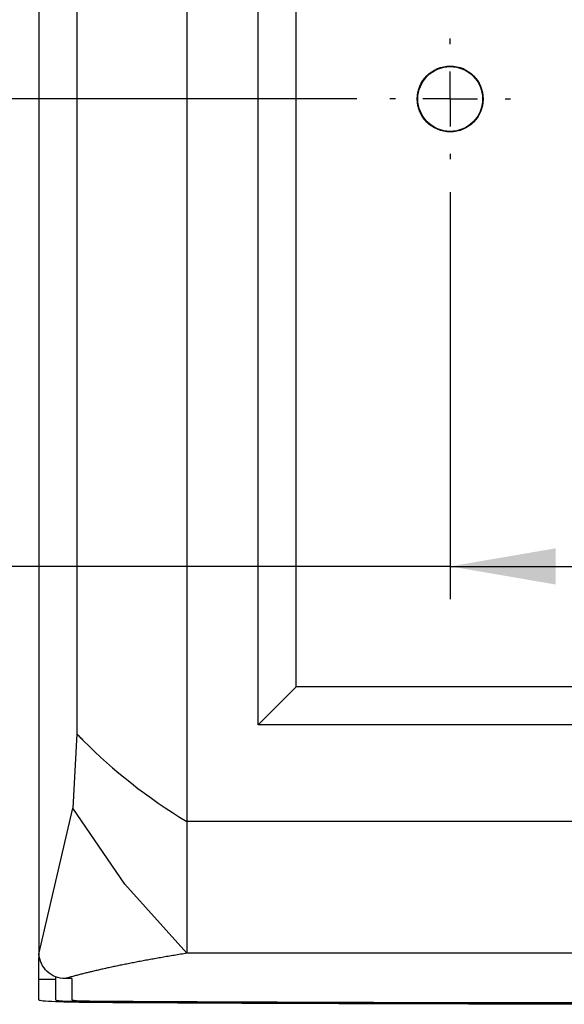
# Model space of a CAD drawing. Header units: millimetres. Extents: x 0 to 1262, y 0 to 420.
# Tile 24 of 99: x 380 to 397, y 172 to 202. Entities that reach past the tile are written whole.
import ezdxf

# ---------------------------------------------------------------- set-up
doc = ezdxf.new("R2010")
doc.units = ezdxf.units.MM
doc.layers.add('SLD-0', color=7, linetype='Continuous')
doc.styles.add('SLDTEXTSTYLE0', font='TXT', dxfattribs={"width": 0.75})
doc.dimstyles.new('SLDDIMSTYLE3', dxfattribs={"dimtxt": 3.5, "dimasz": 3.2, "dimexe": 0, "dimexo": 0.0625, "dimgap": 0.875, "dimtad": 1, "dimdec": 1, "dimlfac": 3, "dimrnd": 1e-09, "dimzin": 4, "dimdsep": 46, "dimtxsty": 'SLDTEXTSTYLE0', "dimsah": 1, "dimcen": 0.09, "dimadec": 0, "dimazin": 1, "dimtfac": 1, "dimtdec": 1, "dimtofl": 0, "dimtmove": 0, "dimatfit": 3, "dimfxl": 1, "dimfrac": 2, "dimtolj": 1, "dimtzin": 12, "dimarcsym": 0})

# ---------------------------------------------------------------- blocks, each defined once
blk = doc.blocks.new('_D_11')
at = {"layer": 'SLD-0', "color": 250, "transparency": 16777216}
for p, q in [((390.538, 226.657), (369.468, 226.657)), ((370.468, 226.657), (370.468, 199.99)), ((359.675, 217.849), (359.675, 218.916)), ((359.675, 218.916), (365.231, 218.916)), ((365.231, 218.916), (365.231, 217.849)), ((359.675, 208.798), (359.675, 207.732)), ((365.231, 207.732), (365.231, 208.798)), ((359.675, 207.732), (365.231, 207.732)), ((390.538, 199.99), (369.468, 199.99))]:
    blk.add_line(p, q, dxfattribs=at)
for points in [[(370.468, 226.657), (369.918, 223.457), (371.018, 223.457)], [(370.468, 199.99), (371.018, 203.19), (369.918, 203.19)]]:
    blk.add_solid(points, dxfattribs=at)
at = {"layer": 'SLD-0', "color": 250, "transparency": 16777216, "char_height": 3.5, "attachment_point": 1, "rotation": 90, "style": 'SLDTEXTSTYLE0'}
for s, insert in [('3.15', (360.72, 208.798)), ('80.0', (365.956, 208.798))]:
    blk.add_mtext(s, dxfattribs=dict(at, insert=insert))
blk = doc.blocks.new('_D_12')
at = {"layer": 'SLD-0', "color": 250, "transparency": 16777216}
for p, q in [((393.372, 197.157), (393.372, 184.784)), ((403.372, 197.157), (403.372, 184.784)), ((361.792, 196.577), (360.726, 196.577)), ((360.726, 196.577), (360.726, 191.021)), ((370.844, 196.577), (371.91, 196.577)), ((371.91, 196.577), (371.91, 191.021)), ((360.726, 191.021), (361.792, 191.021)), ((371.91, 191.021), (370.844, 191.021)), ((393.372, 185.784), (358.367, 185.784)), ((393.372, 185.784), (403.372, 185.784))]:
    blk.add_line(p, q, dxfattribs=at)
for points in [[(393.372, 185.784), (396.572, 185.234), (396.572, 186.334)], [(403.372, 185.784), (400.172, 186.334), (400.172, 185.234)]]:
    blk.add_solid(points, dxfattribs=at)
at = {"layer": 'SLD-0', "color": 250, "transparency": 16777216, "char_height": 3.5, "attachment_point": 1, "style": 'SLDTEXTSTYLE0'}
for s, insert in [('1.18', (361.792, 195.533)), ('30.0', (361.792, 190.296))]:
    blk.add_mtext(s, dxfattribs=dict(at, insert=insert))
blk = doc.blocks.new('SW_CENTERMARKSYMBOL_7')
at = {"layer": 'SLD-0', "color": 0}
for p, q in [((0, 1.667), (0, 1.833)), ((0, 0), (0, 0.833)), ((-1.667, 0), (-1.833, 0)), ((0, 0), (-0.833, 0)), ((0, 0), (0, -0.833)), ((0, 0), (0.833, 0)), ((1.667, 0), (1.833, 0)), ((0, -1.667), (0, -1.833))]:
    blk.add_line(p, q, dxfattribs=at)

msp = doc.modelspace()

# ---------------------------------------------------------------- linework, layer by layer
at = {"color": 7, "linetype": 'Continuous', "lineweight": 25}
for p, q in [((380.871604, 364.313823), (380.871604, 174.000337)), ((385.371604, 360.287232), (385.371604, 178.026927)), ((382.025199, 357.62015), (382.025199, 180.694009)), ((387.538271, 180.969046), (387.538271, 357.345113)), ((388.692971, 182.123746), (388.692971, 356.190413)), ((387.538271, 180.969046), (388.692971, 182.123746)), ((408.050237, 182.123746), (388.692971, 182.123746)), ((409.204937, 180.969046), (387.538271, 180.969046)), ((382.025199, 180.694009), (381.907052, 178.436536)), ((380.871604, 174.000337), (381.907052, 178.436536)), ((411.371604, 178.026927), (385.371604, 178.026927)), ((385.371604, 178.026927), (385.371604, 174.026927)), ((380.871604, 174.000337), (380.871604, 173.890822)), ((380.871604, 173.224562), (380.871604, 173.890822)), ((411.371604, 174.026927), (385.371604, 174.026927)), ((381.371604, 173.306723), (381.371604, 173.224562)), ((381.371604, 173.224562), (380.871604, 173.224562)), ((380.871604, 172.609701), (380.871604, 173.224562)), ((381.371604, 173.224562), (381.371604, 172.609701)), ((381.870234, 173.256842), (381.670506, 173.257208)), ((381.870234, 173.256842), (381.870234, 172.60898)), ((382.717112, 172.572061), (382.717112, 172.554046))]:
    msp.add_line(p, q, dxfattribs=at)
at = {"color": 7, "linetype": 'Continuous', "lineweight": 25, "flags": 128}
msp.add_lwpolyline([(385.371604, 174.026927), (383.478591, 176.131392), (381.907052, 178.436536)], dxfattribs=at)
at = {"color": 7, "linetype": 'Continuous', "lineweight": 25}
for radius in [1, 0.985455]:
    msp.add_circle((393.371604, 199.990413), radius, dxfattribs=at)
for centre, major_axis, ratio, start_param, end_param in [((398.438162, 187.631801), (19.416667, 0), 0.66876192, 3.72421173, 3.974191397), ((382.988271, 172.609701), (2.116667, 0), 0.034920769, 3.141592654, 4.543865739), ((382.988271, 172.609701), (1.616667, 0), 0.034920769, 3.141592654, 4.543865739), ((382.953567, 172.60898), (1.083333, 0), 0.034920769, 3.141592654, 4.542609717), ((398.371604, 175.767145), (93.833333, 0), 0.034920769, 4.543865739, 4.880912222), ((398.371604, 175.767145), (93.333333, 0), 0.034920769, 4.543865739, 4.880912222), ((398.371604, 175.749685), (92.333333, 0), 0.034920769, 4.542609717, 4.882168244)]:
    msp.add_ellipse(centre, major_axis=major_axis, ratio=ratio, start_param=start_param, end_param=end_param, dxfattribs=at)
for points, knots in [([(382.025199, 180.694009), (382.058163, 180.659314), (382.123882, 180.590143), (382.191212, 180.521453), (382.22477, 180.487217)], [0, 0, 0, 0, 0.501590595, 1, 1, 1, 1]), ([(385.371604, 174.026927), (385.306355, 174.016318), (385.175867, 173.995101), (384.984606, 173.963246), (384.796641, 173.931372), (384.61229, 173.899477), (384.431468, 173.867561), (384.254199, 173.835624), (384.080475, 173.803666), (383.910299, 173.771688), (383.74367, 173.739689), (383.580589, 173.707669), (383.421054, 173.675628), (383.265067, 173.643566), (383.112627, 173.611484), (382.963735, 173.579381), (382.818389, 173.547257), (382.676591, 173.515113), (382.53834, 173.482947), (382.403636, 173.450761), (382.272479, 173.418554), (382.144873, 173.386327), (382.020797, 173.354078), (381.900336, 173.321809), (381.783166, 173.28952), (381.708062, 173.267979), (381.670506, 173.257208)], [0, 0, 0, 0, 0.041692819, 0.083378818, 0.125058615, 0.166732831, 0.208402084, 0.250066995, 0.291728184, 0.33338627, 0.375041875, 0.416695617, 0.458348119, 0.5, 0.541651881, 0.583304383, 0.624958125, 0.66661373, 0.708271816, 0.749933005, 0.791597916, 0.833267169, 0.874941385, 0.916621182, 0.958307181, 1, 1, 1, 1])]:
    msp.add_open_spline(points, degree=3, knots=knots, dxfattribs=at)
msp.add_open_spline([(381.670506, 173.257208), (381.570606, 173.257391), (381.370797, 173.295181), (381.1131, 173.4585), (380.9315, 173.703821), (380.879139, 173.900584), (380.871604, 174.000337)], degree=3, dxfattribs=at)

# ---------------------------------------------------------------- block references
at = {"layer": 'SLD-0', "color": 250}
msp.add_blockref('SW_CENTERMARKSYMBOL_7', (393.371604, 199.990413), dxfattribs=at)

# ---------------------------------------------------------------- dimensions: what is measured, and where the dimension line sits
dim = msp.add_linear_dim(base=(370.467895, 199.990413), p1=(391.538271, 226.65708), p2=(391.538271, 199.990413), angle=90, dimstyle='SLDDIMSTYLE3', dxfattribs=at)
dim.commit()
dim.dimension.update_dxf_attribs({"geometry": '_D_11', "text_midpoint": (370.467895, 213.323746), "dimtype": 160})
dim = msp.add_linear_dim(base=(403.371604, 185.78426), p1=(393.371604, 198.15708), p2=(403.371604, 198.15708), dimstyle='SLDDIMSTYLE3', dxfattribs=at)
dim.commit()
dim.dimension.update_dxf_attribs({"geometry": '_D_12', "text_midpoint": (366.318184, 185.78426), "dimtype": 160})

doc.saveas('drawing.dxf')
